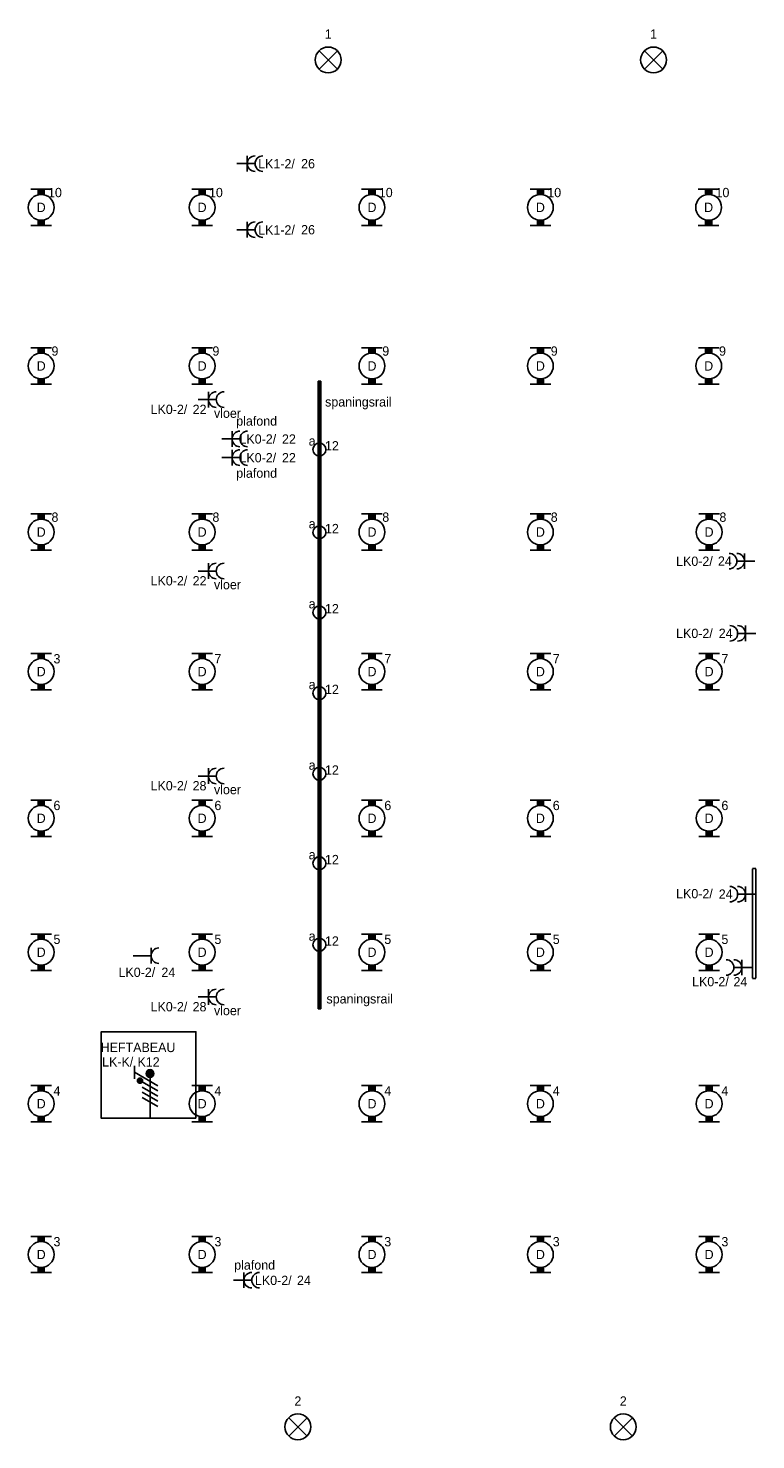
# Model space of a CAD drawing. Extents: x 1458 to 78232, y 1423 to 46972.
# Tile 4 of 8: x 39630 to 53692, y 17399 to 44680. Entities that reach past the tile are written whole.
import ezdxf
from ezdxf.enums import TextEntityAlignment as Align

# ---------------------------------------------------------------- set-up
doc = ezdxf.new("R2010")
doc.units = 0
doc.linetypes.add('E_GOOT3', pattern=[5, 4, -1])
doc.layers.get('0').update_dxf_attribs({"linetype": 'CONTINUOUS'})
for name, color, linetype in [('EL6131--_WG', 7, 'CONTINUOUS'), ('EL6221--', 3, 'CONTINUOUS'), ('EL6222--', 3, 'CONTINUOUS'), ('EL6311--', 3, 'CONTINUOUS')]:
    doc.layers.add(name, color=color, linetype=linetype)
doc.styles.add('BURO-018', font='BUROFONT.SHX', dxfattribs={"height": 180})

# ---------------------------------------------------------------- blocks, each defined once
blk = doc.blocks.new('111503')
at = {"color": 0, "linetype": 'Continuous'}
for p, q in [((-1.77, 1.73), (1.77, 5.27)), ((1.77, 1.73), (-1.77, 5.27))]:
    blk.add_line(p, q, dxfattribs=at)
blk.add_circle((0, 3.5), 2.5, dxfattribs=at)
at = {"color": 0, "linetype": 'Continuous', "style": 'BURO-018'}
for tag, p in [('E_GROEP', (0, 8.5)), ('E_GKAST', (0, 8.5)), ('E_ARMCODE', (0, 3.5)), ('E_SLET', (4.5, 2.5))]:
    blk.add_attdef(tag, text='', height=1.8, dxfattribs=at).set_placement(p, align=Align.MIDDLE)
blk = doc.blocks.new('111304')
at = {"color": 0, "linetype": 'Continuous'}
for p, q in [((-1.5, 4.5), (1.5, 4.5)), ((0, 1), (0, 4.5))]:
    blk.add_line(p, q, dxfattribs=at)
blk.add_arc((0, 6), 1.5, 180, 360, dxfattribs=at)
at = {"color": 0, "linetype": 'Continuous', "style": 'BURO-018'}
for tag in ['E_GROEP', 'E_GKAST']:
    blk.add_attdef(tag, text='', height=1.8, dxfattribs=at).set_placement((0, 8.5), align=Align.MIDDLE)
at = {"color": 0, "linetype": 'Continuous', "style": 'BURO-018', "flags": 1}
for tag, p in [('E_VERMCODE', (13, 8.5)), ('E_MATCODE', (0, 0))]:
    blk.add_attdef(tag, text='', height=1.8, dxfattribs=at).set_placement(p, align=Align.MIDDLE)
blk = doc.blocks.new('1115B6630')
at = {"color": 0}
for p, q in [((-3.5, 2), (-3.5, -2)), ((3.5, 2), (3.5, -2))]:
    blk.add_line(p, q, dxfattribs=at)
at = {"color": 0, "linetype": 'Continuous'}
blk.add_circle((0, 0), 2.5, dxfattribs=at)
at = {"color": 0}
for points in [[(-2.5, 0.75), (-3.5, 0.75), (-2.5, -0.75), (-3.5, -0.75)], [(2.5, 0.75), (3.5, 0.75), (2.5, -0.75), (3.5, -0.75)]]:
    blk.add_solid(points, dxfattribs=at)
at = {"color": 0, "linetype": 'Continuous', "style": 'BURO-018'}
for tag, p in [('E_GROEP', (0, 5)), ('E_GKAST', (0, 5)), ('E_ARMCODE', (0, 0)), ('E_SLET', (4.5, -3))]:
    blk.add_attdef(tag, text='', height=1.8, dxfattribs=at).set_placement(p, align=Align.MIDDLE)
blk = doc.blocks.new('111304A')
at = {"color": 0, "linetype": 'Continuous'}
for p, q in [((-1.5, 3), (1.5, 3)), ((0, 1), (0, 4.5))]:
    blk.add_line(p, q, dxfattribs=at)
for centre in [(0, 6), (0, 4.5)]:
    blk.add_arc(centre, 1.5, 180, 360, dxfattribs=at)
at = {"color": 0, "linetype": 'Continuous', "style": 'BURO-018'}
for tag in ['E_GROEP', 'E_GKAST']:
    blk.add_attdef(tag, text='', height=1.8, dxfattribs=at).set_placement((0, 8.5), align=Align.MIDDLE)
at = {"color": 0, "linetype": 'Continuous', "style": 'BURO-018', "flags": 1}
for tag, p in [('E_VERMCODE', (13, 8.5)), ('E_MATCODE', (0, 0))]:
    blk.add_attdef(tag, text='', height=1.8, dxfattribs=at).set_placement(p, align=Align.MIDDLE)
blk = doc.blocks.new('1115B3')
at = {"color": 0, "linetype": 'Continuous'}
blk.add_circle((0, 3.5), 2.5, dxfattribs=at)
at = {"color": 0, "linetype": 'Continuous', "style": 'BURO-018'}
for tag, p in [('E_GROEP', (0, 8.5)), ('E_GKAST', (0, 8.5)), ('E_ARMCODE', (0, 3.5)), ('E_SLET', (4.5, 2.5))]:
    blk.add_attdef(tag, text='', height=1.8, dxfattribs=at).set_placement(p, align=Align.MIDDLE)
blk = doc.blocks.new('E00082')
at = {"color": 0, "linetype": 'Continuous'}
for p, q in [((-3, 10.98), (-3, 8.48)), ((-3, 9.73), (1.5, 7.13)), ((0, 9.5), (0, 1)), ((1.5, 6.13), (-1.5, 7.87)), ((1.5, 5.13), (-1.5, 6.87)), ((1.5, 4.13), (-1.5, 5.87)), ((1.5, 3.13), (-1.5, 4.87))]:
    blk.add_line(p, q, dxfattribs=at)
at = {"color": 0, "linetype": 'Continuous', "const_width": 0.5}
blk.add_lwpolyline([(-1.68, 8.12, 1), (-2.18, 8.12, 1)], format="xyb", close=True, dxfattribs=at)
at = {"color": 0, "const_width": 0.75}
blk.add_lwpolyline([(-0.38, 9.5, 1), (0.38, 9.5, 1)], format="xyb", close=True, dxfattribs=at)
at = {"color": 0, "linetype": 'Continuous'}
for centre, radius in [((-1.93, 8.12), 0.5), ((0, 9.5), 0.75)]:
    blk.add_circle(centre, radius, dxfattribs=at)
at = {"color": 0, "linetype": 'Continuous', "style": 'BURO-018'}
for tag in ['E_GROEP', 'E_GKAST']:
    blk.add_attdef(tag, text='', height=1.8, dxfattribs=at).set_placement((0, 13), align=Align.MIDDLE)
at = {"color": 0, "linetype": 'Continuous', "style": 'BURO-018', "flags": 1}
for tag, p in [('E_VERMCODE', (13, 13)), ('E_MATCODE', (0, 0))]:
    blk.add_attdef(tag, text='', height=1.8, dxfattribs=at).set_placement(p, align=Align.MIDDLE)

msp = doc.modelspace()

# ---------------------------------------------------------------- linework, layer by layer
at = {"layer": 'EL6131--_WG', "linetype": 'E_GOOT3'}
for p, q in [((53631, 26313, -60), (53631, 28438, -60)), ((53691, 26313, -60), (53691, 28438, -60))]:
    msp.add_line(p, q, dxfattribs=at)
at = {"layer": 'EL6131--_WG'}
for p, q in [((53691, 28438), (53631, 28438)), ((53691, 26313, -60), (53631, 26313))]:
    msp.add_line(p, q, dxfattribs=at)
at = {"layer": 'EL6222--', "color": 3}
msp.add_lwpolyline([(42871, 23613), (41040, 23613), (41040, 25285), (42871, 25285)], close=True, dxfattribs=at)
at = {"layer": 'EL6311--'}
for p, q in [((45234, 37862), (45284, 37862)), ((45234, 25730), (45284, 25730))]:
    msp.add_line(p, q, dxfattribs=at)
at = {"layer": 'EL6311--', "linetype": 'Continuous'}
for points in [[(45234, 25730), (45234, 37862)], [(45259, 25730), (45259, 37862)], [(45284, 25730), (45284, 37862)]]:
    msp.add_lwpolyline(points, dxfattribs=at)

# ---------------------------------------------------------------- block references
at = {"layer": 'EL6221--', "lineweight": 0}
ref = msp.add_blockref('E00082', (41984, 23528), dxfattribs=dict(at, xscale=100, yscale=100, zscale=100))
ref.add_attrib('E_GROEP', 'K12', dxfattribs={"layer": '0', "color": 1, "linetype": 'Continuous', "height": 180, "style": 'BURO-018'}).set_placement((41956, 24703), align=Align.MIDDLE)
ref.add_attrib('E_VERMCODE', 'HEFTABEAU', dxfattribs={"layer": '0', "color": 1, "linetype": 'Continuous', "height": 180, "style": 'BURO-018'}).set_placement((41752, 24981), align=Align.MIDDLE)
at = {"layer": 'EL6222--', "lineweight": 0}
ref = msp.add_blockref('111304A', (43564, 42063), dxfattribs=dict(at, xscale=100, yscale=100, zscale=100, rotation=270))
ref.add_attrib('E_GROEP', '26', dxfattribs={"layer": '0', "color": 1, "linetype": 'Continuous', "height": 180, "style": 'BURO-018'}).set_placement((45038, 42063), align=Align.MIDDLE)
ref = msp.add_blockref('111304A', (43564, 40786), dxfattribs=dict(at, xscale=100, yscale=100, zscale=100, rotation=270))
ref.add_attrib('E_GROEP', '26', dxfattribs={"layer": '0', "color": 1, "linetype": 'Continuous', "height": 180, "style": 'BURO-018'}).set_placement((45038, 40786), align=Align.MIDDLE)
at = {"layer": 'EL6222--'}
ref = msp.add_blockref('111304A', (42814, 37503), dxfattribs=dict(at, xscale=100, yscale=100, zscale=100, rotation=270))
ref.add_attrib('E_GROEP', '22', dxfattribs={"layer": '0', "color": 1, "linetype": 'Continuous', "height": 180, "style": 'BURO-018'}).set_placement((42941, 37315), align=Align.MIDDLE)
ref = msp.add_blockref('111304A', (43271, 36743), dxfattribs=dict(at, xscale=100, yscale=100, zscale=100, rotation=270))
ref.add_attrib('E_GROEP', '22', dxfattribs={"layer": '0', "color": 1, "linetype": 'Continuous', "height": 180, "style": 'BURO-018'}).set_placement((44668, 36742), align=Align.MIDDLE)
ref = msp.add_blockref('111304A', (43271, 36382), dxfattribs=dict(at, xscale=100, yscale=100, zscale=100, rotation=270))
ref.add_attrib('E_GROEP', '22', dxfattribs={"layer": '0', "color": 1, "linetype": 'Continuous', "height": 180, "style": 'BURO-018'}).set_placement((44668, 36381), align=Align.MIDDLE)
ref = msp.add_blockref('111304A', (53776, 34381), dxfattribs=dict(at, xscale=100, yscale=100, zscale=100, rotation=90))
ref.add_attrib('E_GROEP', '24', dxfattribs={"layer": '0', "color": 1, "linetype": 'Continuous', "height": 180, "style": 'BURO-018'}).set_placement((53094, 34383), align=Align.MIDDLE)
ref = msp.add_blockref('111304A', (42814, 34190), dxfattribs=dict(at, xscale=100, yscale=100, zscale=100, rotation=270))
ref.add_attrib('E_GROEP', '22', dxfattribs={"layer": '0', "color": 1, "linetype": 'Continuous', "height": 180, "style": 'BURO-018'}).set_placement((42941, 34002), align=Align.MIDDLE)
ref = msp.add_blockref('111304A', (53792, 32985), dxfattribs=dict(at, xscale=100, yscale=100, zscale=100, rotation=90))
ref.add_attrib('E_GROEP', '24', dxfattribs={"layer": '0', "color": 1, "linetype": 'Continuous', "height": 180, "style": 'BURO-018'}).set_placement((53110, 32987), align=Align.MIDDLE)
ref = msp.add_blockref('111304A', (42814, 30228), dxfattribs=dict(at, xscale=100, yscale=100, zscale=100, rotation=270))
ref.add_attrib('E_GROEP', '28', dxfattribs={"layer": '0', "color": 1, "linetype": 'Continuous', "height": 180, "style": 'BURO-018'}).set_placement((42941, 30040), align=Align.MIDDLE)
ref = msp.add_blockref('111304A', (53792, 27944), dxfattribs=dict(at, xscale=100, yscale=100, zscale=100, rotation=90))
ref.add_attrib('E_GROEP', '24', dxfattribs={"layer": '0', "color": 1, "linetype": 'Continuous', "height": 180, "style": 'BURO-018'}).set_placement((53110, 27946), align=Align.MIDDLE)
ref = msp.add_blockref('111304', (41555, 26755), dxfattribs=dict(at, xscale=100, yscale=100, zscale=100, rotation=270))
ref.add_attrib('E_GROEP', '24', dxfattribs={"layer": '0', "color": 1, "linetype": 'Continuous', "height": 180, "style": 'BURO-018'}).set_placement((42338, 26436), align=Align.MIDDLE)
ref = msp.add_blockref('111304A', (53720, 26528), dxfattribs=dict(at, xscale=100, yscale=100, zscale=100, rotation=90))
ref.add_attrib('E_GROEP', '24', dxfattribs={"layer": '0', "color": 1, "linetype": 'Continuous', "height": 180, "style": 'BURO-018'}).set_placement((53395, 26253), align=Align.MIDDLE)
ref = msp.add_blockref('111304A', (42814, 25957), dxfattribs=dict(at, xscale=100, yscale=100, zscale=100, rotation=270))
ref.add_attrib('E_GROEP', '28', dxfattribs={"layer": '0', "color": 1, "linetype": 'Continuous', "height": 180, "style": 'BURO-018'}).set_placement((42941, 25769), align=Align.MIDDLE)
ref = msp.add_blockref('111304A', (43500, 20483), dxfattribs=dict(at, xscale=100, yscale=100, zscale=100, rotation=270))
ref.add_attrib('E_GROEP', '24', dxfattribs={"layer": '0', "color": 1, "linetype": 'Continuous', "height": 180, "style": 'BURO-018'}).set_placement((44958, 20483), align=Align.MIDDLE)
at = {"layer": 'EL6311--'}
ref = msp.add_blockref('111503', (45428, 43717), dxfattribs=dict(at, xscale=100, yscale=100, zscale=100))
ref.add_attrib('E_GROEP', '1', dxfattribs={"layer": '0', "color": 1, "linetype": 'Continuous', "height": 180, "style": 'BURO-018'}).set_placement((45428, 44567), align=Align.MIDDLE)
ref = msp.add_blockref('111503', (51717, 43717), dxfattribs=dict(at, xscale=100, yscale=100, zscale=100))
ref.add_attrib('E_GROEP', '1', dxfattribs={"layer": '0', "color": 1, "linetype": 'Continuous', "height": 180, "style": 'BURO-018'}).set_placement((51717, 44567), align=Align.MIDDLE)
ref = msp.add_blockref('1115B6630', (39880, 41218), dxfattribs=dict(at, xscale=100, yscale=100, zscale=100, rotation=270))
ref.add_attrib('E_ARMCODE', 'D', dxfattribs={"layer": '0', "color": 1, "linetype": 'Continuous', "height": 180, "style": 'BURO-018'}).set_placement((39880, 41218), align=Align.MIDDLE)
ref.add_attrib('E_GROEP', '10', dxfattribs={"layer": '0', "color": 1, "linetype": 'Continuous', "height": 180, "style": 'BURO-018'}).set_placement((40146, 41505), align=Align.MIDDLE)
ref = msp.add_blockref('1115B6630', (42991, 41218), dxfattribs=dict(at, xscale=100, yscale=100, zscale=100, rotation=270))
ref.add_attrib('E_ARMCODE', 'D', dxfattribs={"layer": '0', "color": 1, "linetype": 'Continuous', "height": 180, "style": 'BURO-018'}).set_placement((42991, 41218), align=Align.MIDDLE)
ref.add_attrib('E_GROEP', '10', dxfattribs={"layer": '0', "color": 1, "linetype": 'Continuous', "height": 180, "style": 'BURO-018'}).set_placement((43257, 41505), align=Align.MIDDLE)
ref = msp.add_blockref('1115B6630', (46274, 41218), dxfattribs=dict(at, xscale=100, yscale=100, zscale=100, rotation=270))
ref.add_attrib('E_ARMCODE', 'D', dxfattribs={"layer": '0', "color": 1, "linetype": 'Continuous', "height": 180, "style": 'BURO-018'}).set_placement((46274, 41218), align=Align.MIDDLE)
ref.add_attrib('E_GROEP', '10', dxfattribs={"layer": '0', "color": 1, "linetype": 'Continuous', "height": 180, "style": 'BURO-018'}).set_placement((46540, 41505), align=Align.MIDDLE)
ref = msp.add_blockref('1115B6630', (49529, 41218), dxfattribs=dict(at, xscale=100, yscale=100, zscale=100, rotation=270))
ref.add_attrib('E_ARMCODE', 'D', dxfattribs={"layer": '0', "color": 1, "linetype": 'Continuous', "height": 180, "style": 'BURO-018'}).set_placement((49529, 41218), align=Align.MIDDLE)
ref.add_attrib('E_GROEP', '10', dxfattribs={"layer": '0', "color": 1, "linetype": 'Continuous', "height": 180, "style": 'BURO-018'}).set_placement((49796, 41505), align=Align.MIDDLE)
ref = msp.add_blockref('1115B6630', (52781, 41218), dxfattribs=dict(at, xscale=100, yscale=100, zscale=100, rotation=270))
ref.add_attrib('E_ARMCODE', 'D', dxfattribs={"layer": '0', "color": 1, "linetype": 'Continuous', "height": 180, "style": 'BURO-018'}).set_placement((52781, 41218), align=Align.MIDDLE)
ref.add_attrib('E_GROEP', '10', dxfattribs={"layer": '0', "color": 1, "linetype": 'Continuous', "height": 180, "style": 'BURO-018'}).set_placement((53048, 41505), align=Align.MIDDLE)
ref = msp.add_blockref('1115B6630', (39880, 38153), dxfattribs=dict(at, xscale=100, yscale=100, zscale=100, rotation=270))
ref.add_attrib('E_ARMCODE', 'D', dxfattribs={"layer": '0', "color": 1, "linetype": 'Continuous', "height": 180, "style": 'BURO-018'}).set_placement((39880, 38153), align=Align.MIDDLE)
ref.add_attrib('E_GROEP', '9', dxfattribs={"layer": '0', "color": 1, "linetype": 'Continuous', "height": 180, "style": 'BURO-018'}).set_placement((40146, 38441), align=Align.MIDDLE)
ref = msp.add_blockref('1115B6630', (42991, 38153), dxfattribs=dict(at, xscale=100, yscale=100, zscale=100, rotation=270))
ref.add_attrib('E_ARMCODE', 'D', dxfattribs={"layer": '0', "color": 1, "linetype": 'Continuous', "height": 180, "style": 'BURO-018'}).set_placement((42991, 38153), align=Align.MIDDLE)
ref.add_attrib('E_GROEP', '9', dxfattribs={"layer": '0', "color": 1, "linetype": 'Continuous', "height": 180, "style": 'BURO-018'}).set_placement((43257, 38441), align=Align.MIDDLE)
ref = msp.add_blockref('1115B6630', (46274, 38153), dxfattribs=dict(at, xscale=100, yscale=100, zscale=100, rotation=270))
ref.add_attrib('E_ARMCODE', 'D', dxfattribs={"layer": '0', "color": 1, "linetype": 'Continuous', "height": 180, "style": 'BURO-018'}).set_placement((46274, 38153), align=Align.MIDDLE)
ref.add_attrib('E_GROEP', '9', dxfattribs={"layer": '0', "color": 1, "linetype": 'Continuous', "height": 180, "style": 'BURO-018'}).set_placement((46540, 38441), align=Align.MIDDLE)
ref = msp.add_blockref('1115B6630', (49529, 38153), dxfattribs=dict(at, xscale=100, yscale=100, zscale=100, rotation=270))
ref.add_attrib('E_ARMCODE', 'D', dxfattribs={"layer": '0', "color": 1, "linetype": 'Continuous', "height": 180, "style": 'BURO-018'}).set_placement((49529, 38153), align=Align.MIDDLE)
ref.add_attrib('E_GROEP', '9', dxfattribs={"layer": '0', "color": 1, "linetype": 'Continuous', "height": 180, "style": 'BURO-018'}).set_placement((49796, 38441), align=Align.MIDDLE)
ref = msp.add_blockref('1115B6630', (52782, 38153), dxfattribs=dict(at, xscale=100, yscale=100, zscale=100, rotation=270))
ref.add_attrib('E_ARMCODE', 'D', dxfattribs={"layer": '0', "color": 1, "linetype": 'Continuous', "height": 180, "style": 'BURO-018'}).set_placement((52782, 38153), align=Align.MIDDLE)
ref.add_attrib('E_GROEP', '9', dxfattribs={"layer": '0', "color": 1, "linetype": 'Continuous', "height": 180, "style": 'BURO-018'}).set_placement((53049, 38441), align=Align.MIDDLE)
ref = msp.add_blockref('1115B3', (45433, 36537), dxfattribs=dict(at, xscale=50, yscale=50, zscale=50, rotation=90))
ref.add_attrib('E_SLET', 'a', dxfattribs={"layer": '0', "color": 1, "linetype": 'Continuous', "height": 180, "style": 'BURO-018'}).set_placement((45117, 36703), align=Align.MIDDLE)
ref.add_attrib('E_GROEP', '12', dxfattribs={"layer": '0', "color": 1, "linetype": 'Continuous', "height": 180, "style": 'BURO-018'}).set_placement((45499, 36611), align=Align.MIDDLE)
ref = msp.add_blockref('1115B6630', (39880, 34943), dxfattribs=dict(at, xscale=100, yscale=100, zscale=100, rotation=270))
ref.add_attrib('E_ARMCODE', 'D', dxfattribs={"layer": '0', "color": 1, "linetype": 'Continuous', "height": 180, "style": 'BURO-018'}).set_placement((39880, 34943), align=Align.MIDDLE)
ref.add_attrib('E_GROEP', '8', dxfattribs={"layer": '0', "color": 1, "linetype": 'Continuous', "height": 180, "style": 'BURO-018'}).set_placement((40146, 35231), align=Align.MIDDLE)
ref = msp.add_blockref('1115B6630', (42991, 34943), dxfattribs=dict(at, xscale=100, yscale=100, zscale=100, rotation=270))
ref.add_attrib('E_ARMCODE', 'D', dxfattribs={"layer": '0', "color": 1, "linetype": 'Continuous', "height": 180, "style": 'BURO-018'}).set_placement((42991, 34943), align=Align.MIDDLE)
ref.add_attrib('E_GROEP', '8', dxfattribs={"layer": '0', "color": 1, "linetype": 'Continuous', "height": 180, "style": 'BURO-018'}).set_placement((43257, 35231), align=Align.MIDDLE)
ref = msp.add_blockref('1115B6630', (46274, 34943), dxfattribs=dict(at, xscale=100, yscale=100, zscale=100, rotation=270))
ref.add_attrib('E_ARMCODE', 'D', dxfattribs={"layer": '0', "color": 1, "linetype": 'Continuous', "height": 180, "style": 'BURO-018'}).set_placement((46274, 34943), align=Align.MIDDLE)
ref.add_attrib('E_GROEP', '8', dxfattribs={"layer": '0', "color": 1, "linetype": 'Continuous', "height": 180, "style": 'BURO-018'}).set_placement((46540, 35231), align=Align.MIDDLE)
ref = msp.add_blockref('1115B6630', (49529, 34943), dxfattribs=dict(at, xscale=100, yscale=100, zscale=100, rotation=270))
ref.add_attrib('E_ARMCODE', 'D', dxfattribs={"layer": '0', "color": 1, "linetype": 'Continuous', "height": 180, "style": 'BURO-018'}).set_placement((49529, 34943), align=Align.MIDDLE)
ref.add_attrib('E_GROEP', '8', dxfattribs={"layer": '0', "color": 1, "linetype": 'Continuous', "height": 180, "style": 'BURO-018'}).set_placement((49796, 35231), align=Align.MIDDLE)
ref = msp.add_blockref('1115B6630', (52790, 34943), dxfattribs=dict(at, xscale=100, yscale=100, zscale=100, rotation=270))
ref.add_attrib('E_ARMCODE', 'D', dxfattribs={"layer": '0', "color": 1, "linetype": 'Continuous', "height": 180, "style": 'BURO-018'}).set_placement((52790, 34943), align=Align.MIDDLE)
ref.add_attrib('E_GROEP', '8', dxfattribs={"layer": '0', "color": 1, "linetype": 'Continuous', "height": 180, "style": 'BURO-018'}).set_placement((53056, 35231), align=Align.MIDDLE)
ref = msp.add_blockref('1115B3', (45433, 34937), dxfattribs=dict(at, xscale=50, yscale=50, zscale=50, rotation=90))
ref.add_attrib('E_SLET', 'a', dxfattribs={"layer": '0', "color": 1, "linetype": 'Continuous', "height": 180, "style": 'BURO-018'}).set_placement((45117, 35103), align=Align.MIDDLE)
ref.add_attrib('E_GROEP', '12', dxfattribs={"layer": '0', "color": 1, "linetype": 'Continuous', "height": 180, "style": 'BURO-018'}).set_placement((45499, 35011), align=Align.MIDDLE)
ref = msp.add_blockref('1115B3', (45433, 33390), dxfattribs=dict(at, xscale=50, yscale=50, zscale=50, rotation=90))
ref.add_attrib('E_SLET', 'a', dxfattribs={"layer": '0', "color": 1, "linetype": 'Continuous', "height": 180, "style": 'BURO-018'}).set_placement((45117, 33556), align=Align.MIDDLE)
ref.add_attrib('E_GROEP', '12', dxfattribs={"layer": '0', "color": 1, "linetype": 'Continuous', "height": 180, "style": 'BURO-018'}).set_placement((45499, 33463), align=Align.MIDDLE)
ref = msp.add_blockref('1115B6630', (39880, 32246), dxfattribs=dict(at, xscale=100, yscale=100, zscale=100, rotation=270))
ref.add_attrib('E_ARMCODE', 'D', dxfattribs={"layer": '0', "color": 1, "linetype": 'Continuous', "height": 180, "style": 'BURO-018'}).set_placement((39880, 32246), align=Align.MIDDLE)
ref.add_attrib('E_GROEP', '3', dxfattribs={"layer": '0', "color": 1, "linetype": 'Continuous', "height": 180, "style": 'BURO-018'}).set_placement((40185, 32494), align=Align.MIDDLE)
ref = msp.add_blockref('1115B6630', (42991, 32246), dxfattribs=dict(at, xscale=100, yscale=100, zscale=100, rotation=270))
ref.add_attrib('E_ARMCODE', 'D', dxfattribs={"layer": '0', "color": 1, "linetype": 'Continuous', "height": 180, "style": 'BURO-018'}).set_placement((42991, 32246), align=Align.MIDDLE)
ref.add_attrib('E_GROEP', '7', dxfattribs={"layer": '0', "color": 1, "linetype": 'Continuous', "height": 180, "style": 'BURO-018'}).set_placement((43296, 32494), align=Align.MIDDLE)
ref = msp.add_blockref('1115B6630', (46274, 32246), dxfattribs=dict(at, xscale=100, yscale=100, zscale=100, rotation=270))
ref.add_attrib('E_ARMCODE', 'D', dxfattribs={"layer": '0', "color": 1, "linetype": 'Continuous', "height": 180, "style": 'BURO-018'}).set_placement((46274, 32246), align=Align.MIDDLE)
ref.add_attrib('E_GROEP', '7', dxfattribs={"layer": '0', "color": 1, "linetype": 'Continuous', "height": 180, "style": 'BURO-018'}).set_placement((46579, 32494), align=Align.MIDDLE)
ref = msp.add_blockref('1115B6630', (49529, 32246), dxfattribs=dict(at, xscale=100, yscale=100, zscale=100, rotation=270))
ref.add_attrib('E_ARMCODE', 'D', dxfattribs={"layer": '0', "color": 1, "linetype": 'Continuous', "height": 180, "style": 'BURO-018'}).set_placement((49529, 32246), align=Align.MIDDLE)
ref.add_attrib('E_GROEP', '7', dxfattribs={"layer": '0', "color": 1, "linetype": 'Continuous', "height": 180, "style": 'BURO-018'}).set_placement((49835, 32494), align=Align.MIDDLE)
ref = msp.add_blockref('1115B6630', (52790, 32246), dxfattribs=dict(at, xscale=100, yscale=100, zscale=100, rotation=270))
ref.add_attrib('E_ARMCODE', 'D', dxfattribs={"layer": '0', "color": 1, "linetype": 'Continuous', "height": 180, "style": 'BURO-018'}).set_placement((52790, 32246), align=Align.MIDDLE)
ref.add_attrib('E_GROEP', '7', dxfattribs={"layer": '0', "color": 1, "linetype": 'Continuous', "height": 180, "style": 'BURO-018'}).set_placement((53095, 32494), align=Align.MIDDLE)
ref = msp.add_blockref('1115B3', (45433, 31830), dxfattribs=dict(at, xscale=50, yscale=50, zscale=50, rotation=90))
ref.add_attrib('E_SLET', 'a', dxfattribs={"layer": '0', "color": 1, "linetype": 'Continuous', "height": 180, "style": 'BURO-018'}).set_placement((45117, 31996), align=Align.MIDDLE)
ref.add_attrib('E_GROEP', '12', dxfattribs={"layer": '0', "color": 1, "linetype": 'Continuous', "height": 180, "style": 'BURO-018'}).set_placement((45499, 31903), align=Align.MIDDLE)
ref = msp.add_blockref('1115B3', (45433, 30272), dxfattribs=dict(at, xscale=50, yscale=50, zscale=50, rotation=90))
ref.add_attrib('E_SLET', 'a', dxfattribs={"layer": '0', "color": 1, "linetype": 'Continuous', "height": 180, "style": 'BURO-018'}).set_placement((45117, 30438), align=Align.MIDDLE)
ref.add_attrib('E_GROEP', '12', dxfattribs={"layer": '0', "color": 1, "linetype": 'Continuous', "height": 180, "style": 'BURO-018'}).set_placement((45499, 30345), align=Align.MIDDLE)
ref = msp.add_blockref('1115B6630', (39880, 29411), dxfattribs=dict(at, xscale=100, yscale=100, zscale=100, rotation=270))
ref.add_attrib('E_ARMCODE', 'D', dxfattribs={"layer": '0', "color": 1, "linetype": 'Continuous', "height": 180, "style": 'BURO-018'}).set_placement((39880, 29411), align=Align.MIDDLE)
ref.add_attrib('E_GROEP', '6', dxfattribs={"layer": '0', "color": 1, "linetype": 'Continuous', "height": 180, "style": 'BURO-018'}).set_placement((40185, 29659), align=Align.MIDDLE)
ref = msp.add_blockref('1115B6630', (42991, 29411), dxfattribs=dict(at, xscale=100, yscale=100, zscale=100, rotation=270))
ref.add_attrib('E_ARMCODE', 'D', dxfattribs={"layer": '0', "color": 1, "linetype": 'Continuous', "height": 180, "style": 'BURO-018'}).set_placement((42991, 29411), align=Align.MIDDLE)
ref.add_attrib('E_GROEP', '6', dxfattribs={"layer": '0', "color": 1, "linetype": 'Continuous', "height": 180, "style": 'BURO-018'}).set_placement((43296, 29659), align=Align.MIDDLE)
ref = msp.add_blockref('1115B6630', (46274, 29411), dxfattribs=dict(at, xscale=100, yscale=100, zscale=100, rotation=270))
ref.add_attrib('E_ARMCODE', 'D', dxfattribs={"layer": '0', "color": 1, "linetype": 'Continuous', "height": 180, "style": 'BURO-018'}).set_placement((46274, 29411), align=Align.MIDDLE)
ref.add_attrib('E_GROEP', '6', dxfattribs={"layer": '0', "color": 1, "linetype": 'Continuous', "height": 180, "style": 'BURO-018'}).set_placement((46579, 29659), align=Align.MIDDLE)
ref = msp.add_blockref('1115B6630', (49529, 29411), dxfattribs=dict(at, xscale=100, yscale=100, zscale=100, rotation=270))
ref.add_attrib('E_ARMCODE', 'D', dxfattribs={"layer": '0', "color": 1, "linetype": 'Continuous', "height": 180, "style": 'BURO-018'}).set_placement((49529, 29411), align=Align.MIDDLE)
ref.add_attrib('E_GROEP', '6', dxfattribs={"layer": '0', "color": 1, "linetype": 'Continuous', "height": 180, "style": 'BURO-018'}).set_placement((49835, 29659), align=Align.MIDDLE)
ref = msp.add_blockref('1115B6630', (52790, 29411), dxfattribs=dict(at, xscale=100, yscale=100, zscale=100, rotation=270))
ref.add_attrib('E_ARMCODE', 'D', dxfattribs={"layer": '0', "color": 1, "linetype": 'Continuous', "height": 180, "style": 'BURO-018'}).set_placement((52790, 29411), align=Align.MIDDLE)
ref.add_attrib('E_GROEP', '6', dxfattribs={"layer": '0', "color": 1, "linetype": 'Continuous', "height": 180, "style": 'BURO-018'}).set_placement((53095, 29659), align=Align.MIDDLE)
ref = msp.add_blockref('1115B3', (45433, 28541), dxfattribs=dict(at, xscale=50, yscale=50, zscale=50, rotation=90))
ref.add_attrib('E_SLET', 'a', dxfattribs={"layer": '0', "color": 1, "linetype": 'Continuous', "height": 180, "style": 'BURO-018'}).set_placement((45117, 28707), align=Align.MIDDLE)
ref.add_attrib('E_GROEP', '12', dxfattribs={"layer": '0', "color": 1, "linetype": 'Continuous', "height": 180, "style": 'BURO-018'}).set_placement((45499, 28614), align=Align.MIDDLE)
ref = msp.add_blockref('1115B6630', (39880, 26822), dxfattribs=dict(at, xscale=100, yscale=100, zscale=100, rotation=270))
ref.add_attrib('E_ARMCODE', 'D', dxfattribs={"layer": '0', "color": 1, "linetype": 'Continuous', "height": 180, "style": 'BURO-018'}).set_placement((39880, 26822), align=Align.MIDDLE)
ref.add_attrib('E_GROEP', '5', dxfattribs={"layer": '0', "color": 1, "linetype": 'Continuous', "height": 180, "style": 'BURO-018'}).set_placement((40185, 27070), align=Align.MIDDLE)
ref = msp.add_blockref('1115B6630', (42991, 26822), dxfattribs=dict(at, xscale=100, yscale=100, zscale=100, rotation=270))
ref.add_attrib('E_ARMCODE', 'D', dxfattribs={"layer": '0', "color": 1, "linetype": 'Continuous', "height": 180, "style": 'BURO-018'}).set_placement((42991, 26822), align=Align.MIDDLE)
ref.add_attrib('E_GROEP', '5', dxfattribs={"layer": '0', "color": 1, "linetype": 'Continuous', "height": 180, "style": 'BURO-018'}).set_placement((43296, 27070), align=Align.MIDDLE)
ref = msp.add_blockref('1115B3', (45433, 26967), dxfattribs=dict(at, xscale=50, yscale=50, zscale=50, rotation=90))
ref.add_attrib('E_SLET', 'a', dxfattribs={"layer": '0', "color": 1, "linetype": 'Continuous', "height": 180, "style": 'BURO-018'}).set_placement((45117, 27133), align=Align.MIDDLE)
ref.add_attrib('E_GROEP', '12', dxfattribs={"layer": '0', "color": 1, "linetype": 'Continuous', "height": 180, "style": 'BURO-018'}).set_placement((45499, 27040), align=Align.MIDDLE)
ref = msp.add_blockref('1115B6630', (46274, 26822), dxfattribs=dict(at, xscale=100, yscale=100, zscale=100, rotation=270))
ref.add_attrib('E_ARMCODE', 'D', dxfattribs={"layer": '0', "color": 1, "linetype": 'Continuous', "height": 180, "style": 'BURO-018'}).set_placement((46274, 26822), align=Align.MIDDLE)
ref.add_attrib('E_GROEP', '5', dxfattribs={"layer": '0', "color": 1, "linetype": 'Continuous', "height": 180, "style": 'BURO-018'}).set_placement((46579, 27070), align=Align.MIDDLE)
ref = msp.add_blockref('1115B6630', (49529, 26822), dxfattribs=dict(at, xscale=100, yscale=100, zscale=100, rotation=270))
ref.add_attrib('E_ARMCODE', 'D', dxfattribs={"layer": '0', "color": 1, "linetype": 'Continuous', "height": 180, "style": 'BURO-018'}).set_placement((49529, 26822), align=Align.MIDDLE)
ref.add_attrib('E_GROEP', '5', dxfattribs={"layer": '0', "color": 1, "linetype": 'Continuous', "height": 180, "style": 'BURO-018'}).set_placement((49835, 27070), align=Align.MIDDLE)
ref = msp.add_blockref('1115B6630', (52790, 26822), dxfattribs=dict(at, xscale=100, yscale=100, zscale=100, rotation=270))
ref.add_attrib('E_ARMCODE', 'D', dxfattribs={"layer": '0', "color": 1, "linetype": 'Continuous', "height": 180, "style": 'BURO-018'}).set_placement((52790, 26822), align=Align.MIDDLE)
ref.add_attrib('E_GROEP', '5', dxfattribs={"layer": '0', "color": 1, "linetype": 'Continuous', "height": 180, "style": 'BURO-018'}).set_placement((53095, 27070), align=Align.MIDDLE)
ref = msp.add_blockref('1115B6630', (39880, 23895), dxfattribs=dict(at, xscale=100, yscale=100, zscale=100, rotation=270))
ref.add_attrib('E_ARMCODE', 'D', dxfattribs={"layer": '0', "color": 1, "linetype": 'Continuous', "height": 180, "style": 'BURO-018'}).set_placement((39880, 23895), align=Align.MIDDLE)
ref.add_attrib('E_GROEP', '4', dxfattribs={"layer": '0', "color": 1, "linetype": 'Continuous', "height": 180, "style": 'BURO-018'}).set_placement((40185, 24143), align=Align.MIDDLE)
ref = msp.add_blockref('1115B6630', (42991, 23895), dxfattribs=dict(at, xscale=100, yscale=100, zscale=100, rotation=270))
ref.add_attrib('E_ARMCODE', 'D', dxfattribs={"layer": '0', "color": 1, "linetype": 'Continuous', "height": 180, "style": 'BURO-018'}).set_placement((42991, 23895), align=Align.MIDDLE)
ref.add_attrib('E_GROEP', '4', dxfattribs={"layer": '0', "color": 1, "linetype": 'Continuous', "height": 180, "style": 'BURO-018'}).set_placement((43296, 24143), align=Align.MIDDLE)
ref = msp.add_blockref('1115B6630', (46274, 23895), dxfattribs=dict(at, xscale=100, yscale=100, zscale=100, rotation=270))
ref.add_attrib('E_ARMCODE', 'D', dxfattribs={"layer": '0', "color": 1, "linetype": 'Continuous', "height": 180, "style": 'BURO-018'}).set_placement((46274, 23895), align=Align.MIDDLE)
ref.add_attrib('E_GROEP', '4', dxfattribs={"layer": '0', "color": 1, "linetype": 'Continuous', "height": 180, "style": 'BURO-018'}).set_placement((46579, 24143), align=Align.MIDDLE)
ref = msp.add_blockref('1115B6630', (49529, 23895), dxfattribs=dict(at, xscale=100, yscale=100, zscale=100, rotation=270))
ref.add_attrib('E_ARMCODE', 'D', dxfattribs={"layer": '0', "color": 1, "linetype": 'Continuous', "height": 180, "style": 'BURO-018'}).set_placement((49529, 23895), align=Align.MIDDLE)
ref.add_attrib('E_GROEP', '4', dxfattribs={"layer": '0', "color": 1, "linetype": 'Continuous', "height": 180, "style": 'BURO-018'}).set_placement((49835, 24143), align=Align.MIDDLE)
ref = msp.add_blockref('1115B6630', (52790, 23895), dxfattribs=dict(at, xscale=100, yscale=100, zscale=100, rotation=270))
ref.add_attrib('E_ARMCODE', 'D', dxfattribs={"layer": '0', "color": 1, "linetype": 'Continuous', "height": 180, "style": 'BURO-018'}).set_placement((52790, 23895), align=Align.MIDDLE)
ref.add_attrib('E_GROEP', '4', dxfattribs={"layer": '0', "color": 1, "linetype": 'Continuous', "height": 180, "style": 'BURO-018'}).set_placement((53095, 24143), align=Align.MIDDLE)
ref = msp.add_blockref('1115B6630', (39880, 20980), dxfattribs=dict(at, xscale=100, yscale=100, zscale=100, rotation=270))
ref.add_attrib('E_ARMCODE', 'D', dxfattribs={"layer": '0', "color": 1, "linetype": 'Continuous', "height": 180, "style": 'BURO-018'}).set_placement((39880, 20980), align=Align.MIDDLE)
ref.add_attrib('E_GROEP', '3', dxfattribs={"layer": '0', "color": 1, "linetype": 'Continuous', "height": 180, "style": 'BURO-018'}).set_placement((40185, 21228), align=Align.MIDDLE)
ref = msp.add_blockref('1115B6630', (42991, 20980), dxfattribs=dict(at, xscale=100, yscale=100, zscale=100, rotation=270))
ref.add_attrib('E_ARMCODE', 'D', dxfattribs={"layer": '0', "color": 1, "linetype": 'Continuous', "height": 180, "style": 'BURO-018'}).set_placement((42991, 20980), align=Align.MIDDLE)
ref.add_attrib('E_GROEP', '3', dxfattribs={"layer": '0', "color": 1, "linetype": 'Continuous', "height": 180, "style": 'BURO-018'}).set_placement((43296, 21228), align=Align.MIDDLE)
ref = msp.add_blockref('1115B6630', (46274, 20980), dxfattribs=dict(at, xscale=100, yscale=100, zscale=100, rotation=270))
ref.add_attrib('E_ARMCODE', 'D', dxfattribs={"layer": '0', "color": 1, "linetype": 'Continuous', "height": 180, "style": 'BURO-018'}).set_placement((46274, 20980), align=Align.MIDDLE)
ref.add_attrib('E_GROEP', '3', dxfattribs={"layer": '0', "color": 1, "linetype": 'Continuous', "height": 180, "style": 'BURO-018'}).set_placement((46579, 21228), align=Align.MIDDLE)
ref = msp.add_blockref('1115B6630', (49529, 20980), dxfattribs=dict(at, xscale=100, yscale=100, zscale=100, rotation=270))
ref.add_attrib('E_ARMCODE', 'D', dxfattribs={"layer": '0', "color": 1, "linetype": 'Continuous', "height": 180, "style": 'BURO-018'}).set_placement((49529, 20980), align=Align.MIDDLE)
ref.add_attrib('E_GROEP', '3', dxfattribs={"layer": '0', "color": 1, "linetype": 'Continuous', "height": 180, "style": 'BURO-018'}).set_placement((49835, 21228), align=Align.MIDDLE)
ref = msp.add_blockref('1115B6630', (52790, 20980), dxfattribs=dict(at, xscale=100, yscale=100, zscale=100, rotation=270))
ref.add_attrib('E_ARMCODE', 'D', dxfattribs={"layer": '0', "color": 1, "linetype": 'Continuous', "height": 180, "style": 'BURO-018'}).set_placement((52790, 20980), align=Align.MIDDLE)
ref.add_attrib('E_GROEP', '3', dxfattribs={"layer": '0', "color": 1, "linetype": 'Continuous', "height": 180, "style": 'BURO-018'}).set_placement((53095, 21228), align=Align.MIDDLE)
ref = msp.add_blockref('111503', (44842, 17299), dxfattribs=dict(at, xscale=100, yscale=100, zscale=100))
ref.add_attrib('E_GROEP', '2', dxfattribs={"layer": '0', "color": 1, "linetype": 'Continuous', "height": 180, "style": 'BURO-018'}).set_placement((44842, 18149), align=Align.MIDDLE)
ref = msp.add_blockref('111503', (51131, 17299), dxfattribs=dict(at, xscale=100, yscale=100, zscale=100))
ref.add_attrib('E_GROEP', '2', dxfattribs={"layer": '0', "color": 1, "linetype": 'Continuous', "height": 180, "style": 'BURO-018'}).set_placement((51131, 18149), align=Align.MIDDLE)

# ---------------------------------------------------------------- texts
at = {"layer": 'EL6222--', "color": 4, "style": 'BURO-018'}
for s, p in [('LK1-2/', (44074, 41970)), ('LK1-2/', (44074, 40692)), ('LK0-2/', (41995, 37224)), ('LK0-2/', (43713, 36651)), ('LK0-2/', (43713, 36290)), ('LK0-2/', (52152, 34289)), ('LK0-2/', (41995, 33911)), ('LK0-2/', (52152, 32895)), ('LK0-2/', (41995, 29950)), ('LK0-2/', (52152, 27864)), ('LK0-2/', (41375, 26344)), ('LK0-2/', (52461, 26164)), ('LK0-2/', (41995, 25679)), ('LK-K/', (41058, 24613)), ('LK0-2/', (44012, 20390))]:
    msp.add_text(s, height=180, dxfattribs=at).set_placement(p)
at = {"layer": 'EL6222--', "style": 'BURO-018'}
for s, p in [('spaningsrail', (45368, 37369)), ('vloer', (43220, 37150)), ('plafond', (43650, 36999)), ('plafond', (43650, 35992)), ('vloer', (43220, 33837)), ('vloer', (43220, 29876)), ('spaningsrail', (45394, 25832)), ('vloer', (43220, 25605)), ('plafond', (43611, 20687))]:
    msp.add_text(s, height=180, dxfattribs=at).set_placement(p)

doc.saveas('drawing.dxf')
